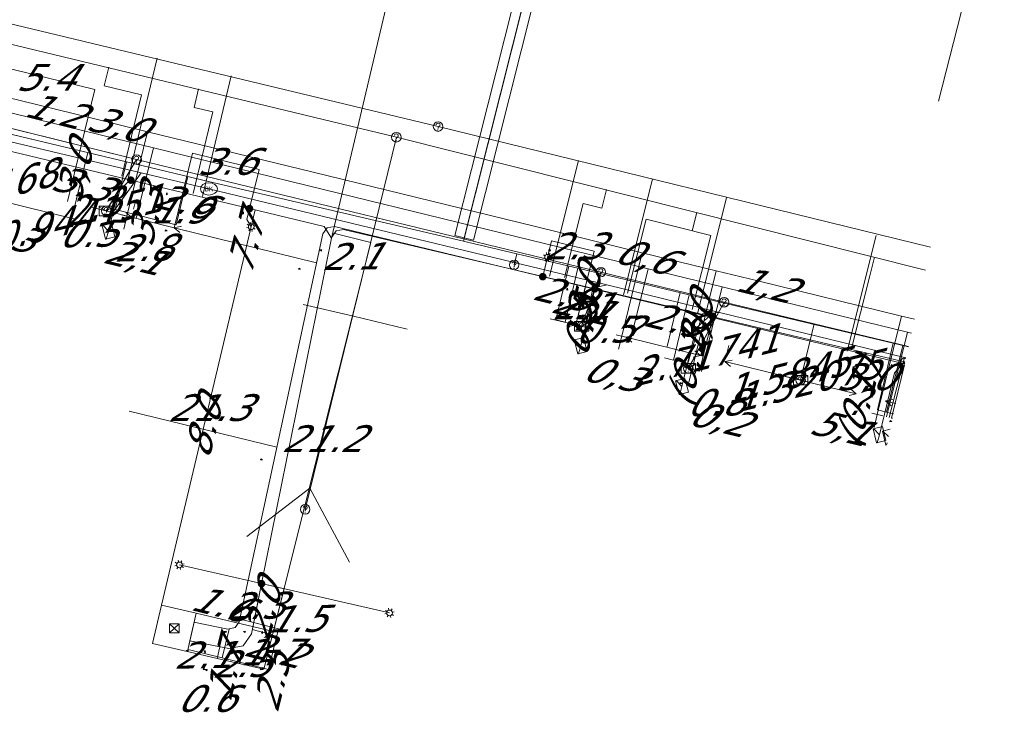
# Model space of a CAD drawing. Header units: metres. Extents: x 124576 to 133557, y 395865 to 402386.
# Tile 99 of 256: x 126301 to 126353, y 398573 to 398609. Entities that reach past the tile are written whole.
import ezdxf
from ezdxf.enums import TextEntityAlignment as Align

# ---------------------------------------------------------------- set-up
doc = ezdxf.new("R2010")
doc.units = ezdxf.units.M
doc.header["$MEASUREMENT"] = 0
for name, color, linetype, lineweight, true_color in [('LG_Datatransport', 3, 'Continuous', 13, 0x00ff00), ('LG_Datatransport_KPN_BV', 3, 'Continuous', 13, 0x00ff00), ('LG_Datatransport_Reggefiber_Operator_BV', 3, 'Continuous', 13, 0x00ff00), ('LG_Datatransport_Ziggo_BV', 3, 'Continuous', 13, 0x00ff00), ('LG_Laag_Spanning', 7, 'Continuous', 13, 0x960000), ('LG_Laag_Spanning_Enexis_Netbeheer_BV', 7, 'Continuous', 13, 0x960000), ('LG_Midden_Spanning', 7, 'Continuous', 13, 0xd20000), ('LG_Midden_Spanning_Enexis_Netbeheer_BV', 7, 'Continuous', 13, 0xd20000), ('LG_Riool_Vrij_Verval_Gemeente_Tilburg_Ruimtelijke_Uitvoering', 7, 'Continuous', 13, 0xca00a0), ('LG_unet-4_Brabant_Water', 5, 'Continuous', 13, 0x0000ff), ('LG_warmte_Ennatuurlijk_BV', 7, 'Continuous', 13, 0x008080), ('MV_Datatransport_lijn', 3, 'Continuous', 0, 0x00ff00), ('MV_warmte_lijn', 7, 'Continuous', 0, 0x008080)]:
    doc.layers.add(name, color=color, linetype=linetype, lineweight=lineweight, true_color=true_color)
for name, color, linetype, lineweight in [('LG_Datatransport_P_KPN_BV', 7, 'Continuous', 0), ('LG_Datatransport_P_Ziggo_BV', 7, 'Continuous', 0), ('LG_Laag_Spanning_P_Enexis_Netbeheer_BV', 7, 'Continuous', 0), ('LG_Midden_Spanning_P_Enexis_Netbeheer_BV', 7, 'Continuous', 0), ('LG_Riool_Vrij_Verval_P_Gemeente_Tilburg_Ruimtelijke_Uitvoering', 7, 'Continuous', 0), ('LG_unet-4_P_Brabant_Water', 7, 'Continuous', 0), ('MV_Datatransport', 7, 'Continuous', 0), ('MV_Laag_Spanning', 7, 'Continuous', 0), ('MV_Laag_Spanning_lijn', 7, 'Continuous', 0), ('MV_Laag_Spanning_pijl', 7, 'Continuous', 0), ('MV_Midden_Spanning', 7, 'Continuous', 0), ('MV_Midden_Spanning_lijn', 7, 'Continuous', 0), ('MV_Midden_Spanning_pijl', 7, 'Continuous', 0), ('MV_warmte', 7, 'Continuous', 0)]:
    doc.layers.add(name, color=color, linetype=linetype, lineweight=lineweight)
doc.styles.add('Klic_Annotatie', font='verdanai.ttf', dxfattribs={"oblique": 20, "height": 1.4})
doc.styles.add('Style-Arial', font='arial.ttf')

# ---------------------------------------------------------------- blocks, each defined once
blk = doc.blocks.new('Onbekend_5')
at = {"layer": 'LG_Datatransport_P_Ziggo_BV'}
blk.add_hatch(color=256, dxfattribs=at).paths.add_polyline_path([(-0.25, -1.07, -0.262633), (0.23, 0.15), (0.59, 0.47, 0.379827), (0.7, 1.26), (0.69, 1.26, 0.228508), (-0.03, 1.53), (-0.03, 1.52, 0.459053), (-0.82, 0.79), (-1.29, 0.85, -0.414214), (-0.08, 2, -0.243799), (1.09, 1.52, -0.379827), (0.9, 0.11), (0.54, -0.2, 0.262633), (0.23, -1.08), (-0.17, -1.07)])
blk.add_circle((0, 0), 2.5, dxfattribs=at)
at = {"layer": 'LG_Datatransport_P_Ziggo_BV', "extrusion": (0, 0, -1)}
blk.add_solid([(0.34, -2.06), (-0.21, -2.06), (0.34, -1.51), (-0.21, -1.51)], dxfattribs=at)
blk = doc.blocks.new('Mof')
at = {"layer": 'LG_Laag_Spanning_P_Enexis_Netbeheer_BV'}
h = blk.add_hatch(color=256, dxfattribs=at)
edge = h.paths.add_edge_path()
edge.add_arc((0, 0), 2, 0, 360)
blk = doc.blocks.new('DeliveryPoint')
at = {"layer": 'LG_Laag_Spanning_P_Enexis_Netbeheer_BV', "flags": 128}
blk.add_lwpolyline([(-3.75, -2.5), (3.75, -2.5), (3.75, 2.5), (-3.75, 2.5), (-3.75, -2.5)], close=True, dxfattribs=at)
blk.add_lwpolyline([(-3.75, 2.5), (-3.75, 2.16), (0, 0), (3.75, 2.16)], dxfattribs=at)
blk = doc.blocks.new('Streetlight')
at = {"layer": 'LG_Laag_Spanning_P_Enexis_Netbeheer_BV'}
for p, q in [((-1.77, 1.77), (-1.06, 1.06)), ((0, 2.5), (0, 1.5)), ((1.77, 1.77), (1.06, 1.06)), ((-1.06, -1.06), (-1.77, -1.77)), ((0, -1.5), (0, -2.5)), ((1.06, -1.06), (1.77, -1.77))]:
    blk.add_line(p, q, dxfattribs=at)
at = {"layer": 'LG_Laag_Spanning_P_Enexis_Netbeheer_BV', "flags": 128}
for points in [[(-2.5, 0), (-1.5, 0)], [(1.5, 0), (2.5, 0)]]:
    blk.add_lwpolyline(points, dxfattribs=at)
at = {"layer": 'LG_Laag_Spanning_P_Enexis_Netbeheer_BV'}
blk.add_circle((0, 0), 1.5, dxfattribs=at)
blk = doc.blocks.new('m_pijl')
at = {"layer": 'MV_Laag_Spanning_pijl'}
blk.add_hatch(color=7, dxfattribs=at).paths.add_polyline_path([(-1, -0.33), (-1, 0), (-1, 0.33), (0, 0)])
at = {"layer": 'MV_Laag_Spanning_pijl', "flags": 128}
blk.add_lwpolyline([(-1, 0), (-1, 0.33), (0, 0), (-1, -0.33), (-1, 0)], close=True, dxfattribs=at)
blk = doc.blocks.new('m_pijl_1')
at = {"layer": 'MV_Midden_Spanning_pijl'}
blk.add_hatch(color=7, dxfattribs=at).paths.add_polyline_path([(-1, -0.33), (-1, 0), (-1, 0.33), (0, 0)])
at = {"layer": 'MV_Midden_Spanning_pijl', "flags": 128}
blk.add_lwpolyline([(-1, 0), (-1, 0.33), (0, 0), (-1, -0.33), (-1, 0)], close=True, dxfattribs=at)
blk = doc.blocks.new('Netstation')
at = {"layer": 'LG_Laag_Spanning_P_Enexis_Netbeheer_BV'}
for p, q in [((-2.5, 2.31), (2.5, -2.31)), ((2.5, 2.31), (-2.5, -2.31))]:
    blk.add_line(p, q, dxfattribs=at)
at = {"layer": 'LG_Laag_Spanning_P_Enexis_Netbeheer_BV', "flags": 128}
blk.add_lwpolyline([(-2.5, -2.31), (2.5, -2.31), (2.5, 2.31), (-2.5, 2.31), (-2.5, -2.31)], close=True, dxfattribs=at)
blk = doc.blocks.new('Netstation_1')
at = {"layer": 'LG_Midden_Spanning_P_Enexis_Netbeheer_BV'}
for p, q in [((-2.5, 2.31), (2.5, -2.31)), ((2.5, 2.31), (-2.5, -2.31))]:
    blk.add_line(p, q, dxfattribs=at)
at = {"layer": 'LG_Midden_Spanning_P_Enexis_Netbeheer_BV', "flags": 128}
blk.add_lwpolyline([(-2.5, -2.31), (2.5, -2.31), (2.5, 2.31), (-2.5, 2.31), (-2.5, -2.31)], close=True, dxfattribs=at)
blk = doc.blocks.new('FireHydrant')
at = {"layer": 'LG_unet-4_P_Brabant_Water'}
blk.add_ellipse((0, 0), major_axis=(4.45, 0), ratio=0.727642, dxfattribs=at)
at = {"layer": 'LG_unet-4_P_Brabant_Water', "style": 'Style-Arial'}
blk.add_text('BK', height=2.5, dxfattribs=at).set_placement((0, 0), align=Align.MIDDLE_CENTER)
blk = doc.blocks.new('Onbekend_2')
at = {"layer": 'LG_Riool_Vrij_Verval_P_Gemeente_Tilburg_Ruimtelijke_Uitvoering'}
blk.add_hatch(color=256, dxfattribs=at).paths.add_polyline_path([(-0.25, -1.07, -0.262633), (0.23, 0.15), (0.59, 0.47, 0.379827), (0.7, 1.26), (0.69, 1.26, 0.228508), (-0.03, 1.53), (-0.03, 1.52, 0.459053), (-0.82, 0.79), (-1.29, 0.85, -0.414214), (-0.08, 2, -0.243799), (1.09, 1.52, -0.379827), (0.9, 0.11), (0.54, -0.2, 0.262633), (0.23, -1.08), (-0.17, -1.07)])
blk.add_circle((0, 0), 2.5, dxfattribs=at)
at = {"layer": 'LG_Riool_Vrij_Verval_P_Gemeente_Tilburg_Ruimtelijke_Uitvoering', "extrusion": (0, 0, -1)}
blk.add_solid([(0.34, -2.06), (-0.21, -2.06), (0.34, -1.51), (-0.21, -1.51)], dxfattribs=at)
blk = doc.blocks.new('Onbekend_3')
at = {"layer": 'LG_Datatransport_P_KPN_BV'}
blk.add_hatch(color=256, dxfattribs=at).paths.add_polyline_path([(-0.25, -1.07, -0.262633), (0.23, 0.15), (0.59, 0.47, 0.379827), (0.7, 1.26), (0.69, 1.26, 0.228508), (-0.03, 1.53), (-0.03, 1.52, 0.459053), (-0.82, 0.79), (-1.29, 0.85, -0.414214), (-0.08, 2, -0.243799), (1.09, 1.52, -0.379827), (0.9, 0.11), (0.54, -0.2, 0.262633), (0.23, -1.08), (-0.17, -1.07)])
blk.add_circle((0, 0), 2.5, dxfattribs=at)
at = {"layer": 'LG_Datatransport_P_KPN_BV', "extrusion": (0, 0, -1)}
blk.add_solid([(0.34, -2.06), (-0.21, -2.06), (0.34, -1.51), (-0.21, -1.51)], dxfattribs=at)
blk = doc.blocks.new('PuntVanLevering_1')
at = {"layer": 'LG_Datatransport_P_KPN_BV', "flags": 128}
blk.add_lwpolyline([(-3.75, -2.5), (3.75, -2.5), (3.75, 2.5), (-3.75, 2.5), (-3.75, -2.5)], close=True, dxfattribs=at)
blk.add_lwpolyline([(-3.75, 2.5), (-3.75, 2.16), (0, 0), (3.75, 2.16)], dxfattribs=at)

msp = doc.modelspace()

# ---------------------------------------------------------------- linework, layer by layer
at = {"layer": 'LG_Datatransport', "flags": 128}
msp.add_lwpolyline([(126329.708, 398620.056), (126324.094, 398597.751), (126325.064, 398597.507), (126330.678, 398619.812), (126329.708, 398620.056)], dxfattribs=at)
at = {"layer": 'LG_Datatransport_KPN_BV'}
for p, q in [((126307.4, 398601.74), (126300.64, 398603.42)), ((126307.4, 398601.74), (126305.81, 398599.04)), ((126331.74, 398595.84), (126307.4, 398601.74)), ((126331.74, 398595.84), (126330.73, 398593)), ((126338.21, 398594.26), (126331.74, 398595.84)), ((126338.21, 398594.26), (126336.33, 398590.79)), ((126338.21, 398594.26), (126342.94, 398593.12)), ((126342.94, 398593.12), (126342.22, 398590.17)), ((126342.94, 398593.12), (126347.873, 398591.933))]:
    msp.add_line(p, q, dxfattribs=at)
at = {"layer": 'LG_Datatransport_Reggefiber_Operator_BV'}
for p, q in [((126300.635, 398603.419), (126307.4, 398601.74)), ((126305.807, 398599.045), (126307.4, 398601.74)), ((126307.4, 398601.74), (126331.743, 398595.836)), ((126330.732, 398592.996), (126331.743, 398595.836)), ((126331.743, 398595.836), (126338.209, 398594.256)), ((126336.334, 398590.792), (126338.209, 398594.256)), ((126338.209, 398594.256), (126342.935, 398593.121)), ((126342.216, 398590.175), (126342.935, 398593.121)), ((126342.935, 398593.121), (126347.872, 398591.931))]:
    msp.add_line(p, q, dxfattribs=at)
at = {"layer": 'LG_Datatransport_Ziggo_BV'}
for p, q in [((126330.256, 398620.183), (126324.535, 398597.455)), ((126324.579, 398597.629), (126330.193, 398619.934)), ((126300.057, 398603.244), (126306.87, 398601.62)), ((126306.273, 398599.116), (126306.87, 398601.62)), ((126306.87, 398601.62), (126311.172, 398600.594)), ((126311.172, 398600.594), (126324.535, 398597.455)), ((126324.535, 398597.455), (126324.749, 398597.412)), ((126324.749, 398597.412), (126327.34, 398596.797)), ((126327.34, 398596.797), (126327.198, 398596.216)), ((126327.34, 398596.797), (126330.541, 398596.038)), ((126329.872, 398593.216), (126330.541, 398596.038)), ((126330.541, 398596.038), (126336.375, 398594.654)), ((126335.563, 398591.23), (126336.375, 398594.654)), ((126336.375, 398594.654), (126347.077, 398592.115)), ((126346.247, 398588.615), (126347.077, 398592.115)), ((126347.077, 398592.115), (126347.872, 398591.927))]:
    msp.add_line(p, q, dxfattribs=at)
at = {"layer": 'LG_Datatransport_Ziggo_BV', "flags": 128}
for points in [[(126327.198, 398596.216), (126327.34, 398596.797), (126324.749, 398597.412), (126324.535, 398597.455), (126330.256, 398620.183), (126328.192, 398620.678), (126321.804, 398622.21), (126314.639, 398623.943), (126308.053, 398625.549), (126302.135, 398626.993), (126296.394, 398628.393), (126290.469, 398629.838), (126282.698, 398631.733), (126283.249, 398633.965)], [(126327.198, 398596.216), (126327.34, 398596.797), (126324.749, 398597.412), (126324.535, 398597.455), (126330.256, 398620.183), (126328.192, 398620.678), (126321.804, 398622.21), (126314.639, 398623.943), (126308.053, 398625.549), (126302.135, 398626.993), (126296.394, 398628.393), (126290.469, 398629.838), (126291.258, 398633.035)], [(126327.198, 398596.216), (126327.34, 398596.797), (126324.749, 398597.412), (126324.535, 398597.455), (126330.256, 398620.183), (126328.192, 398620.678), (126321.804, 398622.21), (126314.639, 398623.943), (126308.053, 398625.549), (126302.135, 398626.993), (126296.394, 398628.393), (126297.183, 398631.586)], [(126327.198, 398596.216), (126327.34, 398596.797), (126324.749, 398597.412), (126324.535, 398597.455), (126330.256, 398620.183), (126328.192, 398620.678), (126321.804, 398622.21), (126314.639, 398623.943), (126308.053, 398625.549), (126302.135, 398626.993), (126302.914, 398630.184)], [(126327.198, 398596.216), (126327.34, 398596.797), (126324.749, 398597.412), (126324.535, 398597.455), (126330.256, 398620.183), (126328.192, 398620.678), (126321.804, 398622.21), (126314.639, 398623.943), (126308.053, 398625.549), (126308.841, 398628.742)], [(126315.273, 398627.178), (126314.531, 398624.175), (126314.639, 398623.943), (126321.804, 398622.21), (126328.192, 398620.678), (126330.256, 398620.183), (126324.535, 398597.455), (126324.749, 398597.412), (126327.34, 398596.797), (126327.198, 398596.216)], [(126315.96, 398625.985), (126315.465, 398623.947), (126314.639, 398623.943), (126321.804, 398622.21), (126328.192, 398620.678), (126330.256, 398620.183), (126324.535, 398597.455), (126324.749, 398597.412), (126327.34, 398596.797), (126327.198, 398596.216)], [(126327.198, 398596.216), (126327.34, 398596.797), (126324.749, 398597.412), (126324.535, 398597.455), (126330.256, 398620.183), (126328.192, 398620.678), (126321.804, 398622.21), (126322.581, 398625.406)], [(126327.198, 398596.216), (126327.34, 398596.797), (126324.749, 398597.412), (126324.535, 398597.455), (126330.256, 398620.183), (126328.192, 398620.678), (126328.964, 398623.856)], [(126327.198, 398596.216), (126327.34, 398596.797), (126324.749, 398597.412), (126324.535, 398597.455), (126330.256, 398620.183), (126334.573, 398619.117), (126335.347, 398622.304)], [(126327.198, 398596.216), (126327.34, 398596.797), (126324.749, 398597.412), (126324.535, 398597.455), (126330.256, 398620.183), (126334.573, 398619.117), (126340.921, 398617.549), (126341.717, 398620.754)], [(126327.198, 398596.216), (126327.34, 398596.797), (126324.749, 398597.412), (126324.535, 398597.455), (126330.256, 398620.183), (126334.573, 398619.117), (126340.921, 398617.549), (126350.182, 398615.261), (126350.975, 398618.461)], [(126327.198, 398596.216), (126327.34, 398596.797), (126324.749, 398597.412), (126324.535, 398597.455), (126330.256, 398620.183), (126334.573, 398619.117), (126340.921, 398617.549), (126350.182, 398615.261), (126352.903, 398614.589)], [(126352.903, 398614.589), (126350.182, 398615.261), (126340.921, 398617.549), (126334.573, 398619.117), (126330.256, 398620.183), (126324.535, 398597.455), (126324.749, 398597.412), (126327.34, 398596.797), (126327.198, 398596.216)], [(126352.903, 398614.589), (126350.182, 398615.261), (126340.921, 398617.549), (126334.573, 398619.117), (126330.256, 398620.183), (126324.535, 398597.455), (126324.749, 398597.412), (126327.34, 398596.797), (126327.198, 398596.216)], [(126352.903, 398614.589), (126350.182, 398615.261), (126340.921, 398617.549), (126334.573, 398619.117), (126330.256, 398620.183), (126324.535, 398597.455), (126324.749, 398597.412), (126327.34, 398596.797), (126327.198, 398596.216)], [(126352.903, 398614.589), (126350.182, 398615.261), (126340.921, 398617.549), (126334.573, 398619.117), (126330.256, 398620.183), (126324.535, 398597.455), (126324.749, 398597.412), (126327.34, 398596.797), (126327.198, 398596.216)], [(126347.872, 398591.927), (126347.077, 398592.115), (126336.375, 398594.654), (126330.541, 398596.038), (126327.34, 398596.797), (126324.749, 398597.412), (126324.535, 398597.455), (126311.172, 398600.594), (126306.87, 398601.62), (126300.057, 398603.244), (126294.804, 398604.496), (126289.551, 398605.748), (126284.299, 398607), (126279.046, 398608.252), (126276.327, 398608.9), (126247.857, 398615.687), (126246.326, 398616.051), (126245.718, 398613.562), (126245.528, 398612.784), (126245.722, 398612.737)], [(126275.788, 398606.64), (126276.327, 398608.9), (126279.046, 398608.252), (126284.299, 398607), (126289.551, 398605.748), (126294.804, 398604.496), (126300.057, 398603.244), (126306.87, 398601.62), (126311.172, 398600.594), (126324.535, 398597.455), (126324.749, 398597.412), (126327.34, 398596.797), (126327.198, 398596.216)], [(126278.309, 398605.161), (126279.046, 398608.252), (126284.299, 398607), (126289.551, 398605.748), (126294.804, 398604.496), (126300.057, 398603.244), (126306.87, 398601.62), (126311.172, 398600.594), (126324.535, 398597.455), (126324.749, 398597.412), (126327.34, 398596.797), (126327.198, 398596.216)], [(126283.556, 398603.884), (126284.299, 398607), (126289.551, 398605.748), (126294.804, 398604.496), (126300.057, 398603.244), (126306.87, 398601.62), (126311.172, 398600.594), (126324.535, 398597.455), (126324.749, 398597.412), (126327.34, 398596.797), (126327.198, 398596.216)], [(126288.803, 398602.608), (126289.551, 398605.748), (126294.804, 398604.496), (126300.057, 398603.244), (126306.87, 398601.62), (126311.172, 398600.594), (126324.535, 398597.455), (126324.749, 398597.412), (126327.34, 398596.797), (126327.198, 398596.216)], [(126294.05, 398601.332), (126294.804, 398604.496), (126300.057, 398603.244), (126306.87, 398601.62), (126311.172, 398600.594), (126324.535, 398597.455), (126324.749, 398597.412), (126327.34, 398596.797), (126327.198, 398596.216)], [(126299.297, 398600.055), (126300.057, 398603.244), (126306.87, 398601.62), (126311.172, 398600.594), (126324.535, 398597.455), (126324.749, 398597.412), (126327.34, 398596.797), (126327.198, 398596.216)], [(126306.273, 398599.116), (126306.87, 398601.62), (126311.172, 398600.594), (126324.535, 398597.455), (126324.749, 398597.412), (126327.34, 398596.797), (126327.198, 398596.216)], [(126327.198, 398596.216), (126327.34, 398596.797), (126330.541, 398596.038), (126336.375, 398594.654), (126347.077, 398592.115), (126347.872, 398591.927)], [(126335.563, 398591.23), (126336.375, 398594.654), (126330.541, 398596.038), (126327.34, 398596.797), (126327.198, 398596.216)], [(126347.872, 398591.927), (126347.077, 398592.115), (126336.375, 398594.654), (126330.541, 398596.038), (126327.34, 398596.797), (126327.198, 398596.216)], [(126347.872, 398591.927), (126347.077, 398592.115), (126336.375, 398594.654), (126330.541, 398596.038), (126327.34, 398596.797), (126327.198, 398596.216)], [(126346.247, 398588.615), (126347.077, 398592.115), (126336.375, 398594.654), (126330.541, 398596.038), (126327.34, 398596.797), (126327.198, 398596.216)], [(126329.872, 398593.216), (126330.541, 398596.038), (126327.34, 398596.797), (126327.198, 398596.216)], [(126347.872, 398591.927), (126347.077, 398592.115), (126336.375, 398594.654), (126330.541, 398596.038), (126327.34, 398596.797), (126327.198, 398596.216)], [(126347.872, 398591.927), (126347.077, 398592.115), (126336.375, 398594.654), (126330.541, 398596.038), (126327.34, 398596.797), (126327.198, 398596.216)]]:
    msp.add_lwpolyline(points, dxfattribs=at)
at = {"layer": 'LG_Laag_Spanning', "flags": 128}
msp.add_lwpolyline([(126310.059, 398575.94), (126310.06, 398575.94), (126310.061, 398575.941), (126310.062, 398575.941), (126310.063, 398575.942), (126310.064, 398575.943), (126310.065, 398575.944), (126310.066, 398575.945), (126310.066, 398575.946), (126310.067, 398575.948), (126310.196, 398576.511), (126310.526, 398577.953), (126310.526, 398577.954), (126310.526, 398577.955), (126310.526, 398577.957), (126310.526, 398577.958), (126310.525, 398577.959), (126310.525, 398577.96), (126310.524, 398577.961), (126310.523, 398577.962), (126310.522, 398577.963), (126310.521, 398577.964), (126310.52, 398577.964), (126310.518, 398577.965), (126308.712, 398578.379), (126308.711, 398578.379), (126308.71, 398578.379), (126308.708, 398578.379), (126308.707, 398578.379), (126308.706, 398578.378), (126308.705, 398578.378), (126308.704, 398578.377), (126308.703, 398578.376), (126308.702, 398578.375), (126308.701, 398578.374), (126308.701, 398578.373), (126308.7, 398578.371), (126308.227, 398576.373), (126308.227, 398576.372), (126308.227, 398576.371), (126308.227, 398576.37), (126308.227, 398576.368), (126308.228, 398576.367), (126308.228, 398576.366), (126308.229, 398576.365), (126308.23, 398576.364), (126308.231, 398576.363), (126308.232, 398576.362), (126308.233, 398576.362), (126308.235, 398576.361), (126310.055, 398575.94), (126310.056, 398575.94), (126310.057, 398575.94), (126310.059, 398575.94)], dxfattribs=at)
at = {"layer": 'LG_Laag_Spanning_Enexis_Netbeheer_BV'}
for p, q in [((126328.698, 398595.602), (126328.95, 398596.621)), ((126331.423, 398594.959), (126330.687, 398591.977)), ((126313.951, 398579.505), (126309.642, 398580.49)), ((126313.951, 398579.505), (126320.667, 398577.97))]:
    msp.add_line(p, q, dxfattribs=at)
at = {"layer": 'LG_Laag_Spanning_Enexis_Netbeheer_BV', "flags": 128}
for points in [[(126321.69, 398623.05), (126323.106, 398620.871), (126317.624, 398597.615), (126313.951, 398579.505), (126313.697, 398578.254), (126313.418, 398576.878), (126312.99, 398576.243), (126312.239, 398576.097), (126310.186, 398576.513)], [(126321.69, 398623.05), (126323.106, 398620.871), (126317.624, 398597.615), (126313.951, 398579.505), (126313.697, 398578.254), (126313.418, 398576.878), (126312.99, 398576.243), (126312.239, 398576.097), (126310.186, 398576.513)], [(126317.624, 398597.615), (126323.106, 398620.871), (126321.69, 398623.05)], [(126273.555, 398609.018), (126274.236, 398608.728), (126274.307, 398608.694), (126275.41, 398608.306), (126275.525, 398608.278), (126277.875, 398607.708), (126278.732, 398607.5), (126283.844, 398606.261), (126288.858, 398605.045), (126292.364, 398604.195), (126294.069, 398603.784), (126295.281, 398603.493), (126298.979, 398602.607), (126299.573, 398602.465), (126307.096, 398600.663), (126313.32, 398599.172), (126317.229, 398598.236), (126317.624, 398597.615)], [(126299.573, 398602.465), (126307.096, 398600.663), (126313.32, 398599.172), (126317.229, 398598.236), (126317.624, 398597.615), (126313.951, 398579.505), (126313.697, 398578.254), (126313.418, 398576.878), (126313.951, 398579.505), (126313.697, 398578.254), (126313.418, 398576.878), (126312.99, 398576.243), (126312.239, 398576.097), (126310.186, 398576.513)], [(126299.573, 398602.465), (126307.096, 398600.663), (126313.32, 398599.172), (126317.229, 398598.236), (126317.624, 398597.615), (126313.951, 398579.505), (126313.697, 398578.254), (126313.418, 398576.878), (126313.951, 398579.505), (126313.697, 398578.254), (126313.418, 398576.878), (126312.99, 398576.243), (126312.239, 398576.097), (126310.186, 398576.513)], [(126299.573, 398602.465), (126307.096, 398600.663), (126313.32, 398599.172), (126317.229, 398598.236), (126317.624, 398597.615), (126313.951, 398579.505), (126313.697, 398578.254), (126313.418, 398576.878), (126313.951, 398579.505), (126313.697, 398578.254), (126313.418, 398576.878), (126312.99, 398576.243), (126312.239, 398576.097), (126310.186, 398576.513)], [(126299.573, 398602.465), (126307.096, 398600.663), (126313.32, 398599.172), (126317.229, 398598.236), (126317.624, 398597.615), (126313.951, 398579.505), (126313.697, 398578.254), (126313.418, 398576.878), (126313.951, 398579.505), (126313.697, 398578.254), (126313.418, 398576.878), (126312.99, 398576.243), (126312.239, 398576.097), (126310.186, 398576.513)], [(126307.096, 398600.663), (126307.018, 398600.639), (126306.42, 398600.009), (126305.923, 398597.986)], [(126313.32, 398599.172), (126313.178, 398598.596), (126313.409, 398598.22)], [(126347.693, 398591.123), (126347.673, 398591.128), (126343.689, 398592.067), (126337.612, 398593.5), (126331.423, 398594.959), (126328.698, 398595.602), (126318.242, 398598.067), (126317.858, 398598.001), (126317.637, 398597.679), (126317.624, 398597.615), (126313.951, 398579.505), (126313.697, 398578.254), (126313.418, 398576.878), (126312.99, 398576.243), (126312.239, 398576.097), (126310.186, 398576.513)], [(126347.693, 398591.123), (126347.673, 398591.128), (126343.689, 398592.067), (126337.612, 398593.5), (126331.423, 398594.959), (126328.698, 398595.602), (126318.242, 398598.067), (126317.858, 398598.001), (126317.637, 398597.679), (126317.624, 398597.615), (126313.951, 398579.505), (126313.697, 398578.254), (126313.418, 398576.878), (126312.99, 398576.243), (126312.239, 398576.097), (126310.186, 398576.513)], [(126347.693, 398591.123), (126347.673, 398591.128), (126343.689, 398592.067), (126337.612, 398593.5), (126331.423, 398594.959), (126328.698, 398595.602), (126318.242, 398598.067), (126317.858, 398598.001), (126317.637, 398597.679), (126317.624, 398597.615), (126313.951, 398579.505), (126313.697, 398578.254), (126313.418, 398576.878), (126312.99, 398576.243), (126312.239, 398576.097), (126310.186, 398576.513)], [(126347.693, 398591.123), (126347.673, 398591.128), (126343.689, 398592.067), (126337.612, 398593.5), (126331.423, 398594.959), (126328.698, 398595.602), (126318.242, 398598.067), (126317.858, 398598.001), (126317.637, 398597.679), (126317.624, 398597.615)], [(126317.624, 398597.615), (126313.951, 398579.505), (126313.697, 398578.254), (126313.418, 398576.878), (126312.99, 398576.243), (126312.239, 398576.097), (126310.186, 398576.513)], [(126337.612, 398593.5), (126337.361, 398593.464), (126336.748, 398592.906), (126336, 398589.844)], [(126347.673, 398591.128), (126347.147, 398590.557), (126346.356, 398587.313)], [(126347.673, 398591.128), (126347.67, 398591.019)]]:
    msp.add_lwpolyline(points, dxfattribs=at)
at = {"layer": 'LG_Laag_Spanning_P_Enexis_Netbeheer_BV', "flags": 128}
for points in [[(126346.911, 398587.599), (126346.508, 398587.498), (126346.689, 398586.771), (126346.729, 398586.781)], [(126346.825, 398587.212), (126346.541, 398587.507)], [(126346.689, 398586.771), (126346.722, 398586.779), (126346.751, 398586.881)]]:
    msp.add_lwpolyline(points, dxfattribs=at)
at = {"layer": 'LG_Laag_Spanning_P_Enexis_Netbeheer_BV'}
msp.add_arc((126347.673, 398591.128), 0.2, 71.5238, 263.4422, dxfattribs=at)
at = {"layer": 'LG_Midden_Spanning', "flags": 128}
msp.add_lwpolyline([(126310.059, 398575.94), (126310.06, 398575.94), (126310.061, 398575.941), (126310.062, 398575.941), (126310.063, 398575.942), (126310.064, 398575.943), (126310.065, 398575.944), (126310.066, 398575.945), (126310.066, 398575.946), (126310.067, 398575.948), (126310.418, 398577.482), (126310.526, 398577.953), (126310.526, 398577.954), (126310.526, 398577.955), (126310.526, 398577.957), (126310.526, 398577.958), (126310.525, 398577.959), (126310.525, 398577.96), (126310.524, 398577.961), (126310.523, 398577.962), (126310.522, 398577.963), (126310.521, 398577.964), (126310.52, 398577.964), (126310.518, 398577.965), (126308.712, 398578.379), (126308.711, 398578.379), (126308.71, 398578.379), (126308.708, 398578.379), (126308.707, 398578.379), (126308.706, 398578.378), (126308.705, 398578.378), (126308.704, 398578.377), (126308.703, 398578.376), (126308.702, 398578.375), (126308.701, 398578.374), (126308.701, 398578.373), (126308.7, 398578.371), (126308.227, 398576.373), (126308.227, 398576.372), (126308.227, 398576.371), (126308.227, 398576.37), (126308.227, 398576.368), (126308.228, 398576.367), (126308.228, 398576.366), (126308.229, 398576.365), (126308.23, 398576.364), (126308.231, 398576.363), (126308.232, 398576.362), (126308.233, 398576.362), (126308.235, 398576.361), (126310.055, 398575.94), (126310.056, 398575.94), (126310.057, 398575.94), (126310.059, 398575.94)], dxfattribs=at)
at = {"layer": 'LG_Midden_Spanning_Enexis_Netbeheer_BV', "flags": 128}
msp.add_lwpolyline([(126310.408, 398577.484), (126312.192, 398577.126), (126312.564, 398577.198), (126312.779, 398577.511), (126314.714, 398586.484), (126317.163, 398597.844), (126317.386, 398598.162), (126317.769, 398598.224), (126347.674, 398591.037)], dxfattribs=at)
msp.add_lwpolyline([(126310.408, 398577.484), (126312.192, 398577.126), (126312.564, 398577.198), (126312.779, 398577.511), (126314.714, 398586.484), (126317.163, 398597.844), (126317.386, 398598.162), (126317.769, 398598.224), (126347.674, 398591.037)], dxfattribs=at)
msp.add_lwpolyline([(126310.408, 398577.484), (126312.192, 398577.126), (126312.564, 398577.198), (126312.779, 398577.511), (126314.714, 398586.484), (126317.163, 398597.844), (126317.386, 398598.162), (126317.769, 398598.224), (126347.674, 398591.037)], dxfattribs=at)
at = {"layer": 'LG_Riool_Vrij_Verval_Gemeente_Tilburg_Ruimtelijke_Uitvoering'}
for p, q in [((126281.46, 398613.51), (126323.21, 398603.47)), ((126280.39, 398612.7), (126321.02, 398602.91)), ((126350.851, 398610.319), (126349.457, 398604.806)), ((126308.475, 398607.063), (126306.961, 398600.742)), ((126305.937, 398606.581), (126305.703, 398605.609)), ((126312.365, 398606.131), (126310.851, 398599.81)), ((126307.648, 398605.141), (126305.703, 398605.609)), ((126310.652, 398605.445), (126310.418, 398604.473)), ((126307.648, 398605.141), (126306.617, 398600.863)), ((126311.39, 398604.239), (126310.359, 398599.961)), ((126311.39, 398604.239), (126310.418, 398604.473)), ((126323.21, 398603.47), (126349.03, 398597.144)), ((126316.24, 398583.4), (126321.02, 398602.91)), ((126321.02, 398602.91), (126348.764, 398595.947)), ((126330.57, 398601.684), (126329.047, 398595.622)), ((126334.45, 398600.709), (126332.926, 398594.647)), ((126332.034, 398600.166), (126331.789, 398599.196)), ((126338.329, 398599.734), (126336.805, 398593.672)), ((126330.819, 398599.441), (126329.84, 398595.563)), ((126331.789, 398599.196), (126330.819, 398599.441)), ((126334.116, 398598.609), (126333.137, 398594.731)), ((126337.509, 398597.752), (126334.116, 398598.609)), ((126336.784, 398598.967), (126336.54, 398597.997)), ((126337.509, 398597.752), (126336.53, 398593.874)), ((126346.185, 398597.76), (126344.661, 398591.698)), ((126346.093, 398596.617), (126345.848, 398595.647)), ((126345.848, 398595.647), (126344.869, 398591.769)), ((126318.706, 398593.556), (126316.137, 398594.142)), ((126318.706, 398593.556), (126321.581, 398592.852)), ((126313.184, 398581.984), (126316.491, 398584.51)), ((126318.564, 398580.638), (126316.49, 398584.508))]:
    msp.add_line(p, q, dxfattribs=at)
at = {"layer": 'LG_unet-4_Brabant_Water'}
for p, q in [((126307.63, 398601.05), (126306.15, 398598.96)), ((126347.66, 398591.36), (126346.87, 398588.22))]:
    msp.add_line(p, q, dxfattribs=at)
at = {"layer": 'LG_unet-4_Brabant_Water', "flags": 128}
for points in [[(126311.19, 398600.2), (126307.63, 398601.05), (126300.36, 398602.78), (126294.47, 398604.19), (126288.84, 398605.53), (126288.79, 398605.54), (126284.44, 398606.66), (126278.99, 398608.06), (126276.1, 398608.8)], [(126347.741, 398591.34), (126347.66, 398591.36), (126337.97, 398593.73), (126332.05, 398595.17), (126311.19, 398600.2)], [(126332.05, 398595.17), (126331.32, 398594.99), (126330.91, 398592.95)], [(126337.97, 398593.73), (126337.07, 398593.65), (126336.24, 398590.82)]]:
    msp.add_lwpolyline(points, dxfattribs=at)
at = {"layer": 'LG_warmte_Ennatuurlijk_BV'}
for p, q in [((126307.978, 398603.203), (126306.89, 398598.778)), ((126308.285, 398602.357), (126307.376, 398598.658)), ((126306.599, 398598.85), (126307.181, 398598.706)), ((126306.722, 398598.098), (126306.89, 398598.778)), ((126333.912, 398596.859), (126332.838, 398592.481)), ((126334.219, 398596.013), (126333.323, 398592.362)), ((126337.798, 398595.908), (126336.53, 398590.744)), ((126338.105, 398595.062), (126337.016, 398590.625)), ((126347.511, 398593.532), (126346.244, 398588.37)), ((126332.546, 398592.553), (126333.129, 398592.409)), ((126332.67, 398591.801), (126332.838, 398592.481)), ((126347.818, 398592.686), (126346.73, 398588.251)), ((126336.239, 398590.816), (126336.822, 398590.672)), ((126336.363, 398590.064), (126336.53, 398590.744)), ((126345.953, 398588.442), (126346.536, 398588.298)), ((126346.077, 398587.69), (126346.244, 398588.37))]:
    msp.add_line(p, q, dxfattribs=at)
at = {"layer": 'LG_warmte_Ennatuurlijk_BV', "flags": 128}
for points in [[(126348.191, 398593.365), (126347.511, 398593.532), (126339.97, 398595.377), (126337.798, 398595.908), (126333.912, 398596.859), (126328.314, 398598.228), (126316.657, 398601.08), (126307.978, 398603.203), (126305.001, 398603.931), (126300.499, 398605.033), (126295.351, 398606.292), (126293.345, 398606.783), (126289.62, 398607.694), (126281.689, 398609.635), (126279.615, 398610.142), (126275.729, 398611.092), (126270.032, 398612.486), (126258.376, 398615.338), (126249.453, 398617.521), (126248.148, 398617.84), (126247.662, 398617.959)], [(126348.029, 398592.634), (126347.818, 398592.686), (126340.52, 398594.471), (126338.105, 398595.062), (126334.219, 398596.013), (126328.864, 398597.323), (126317.208, 398600.174), (126308.285, 398602.357), (126305.551, 398603.026), (126300.806, 398604.187), (126294.686, 398605.683), (126289.927, 398606.848), (126282.239, 398608.729), (126279.922, 398609.296), (126276.036, 398610.246), (126270.582, 398611.58), (126258.926, 398614.432), (126248.79, 398616.911), (126247.242, 398617.29), (126246.756, 398617.409)]]:
    msp.add_lwpolyline(points, dxfattribs=at)
at = {"layer": 'MV_Datatransport_lijn'}
for p, q in [((126304.842, 398602.103), (126304.058, 398598.897)), ((126310.094, 398600.851), (126309.477, 398598.325)), ((126309.477, 398598.325), (126306.273, 398599.116)), ((126330.074, 398596.148), (126329.385, 398593.331)), ((126335.912, 398594.764), (126335.223, 398591.947)), ((126329.385, 398593.331), (126329.872, 398593.216)), ((126347.588, 398591.993), (126346.733, 398588.496)), ((126335.077, 398591.349), (126335.563, 398591.23)), ((126346.733, 398588.496), (126346.247, 398588.615)), ((126346.733, 398588.496), (126347.091, 398588.408))]:
    msp.add_line(p, q, dxfattribs=at)
at = {"layer": 'MV_Laag_Spanning_lijn'}
for p, q in [((126303.768, 398599.547), (126305.216, 398605.406)), ((126310.327, 398602.074), (126309.366, 398598.168)), ((126313.822, 398601.213), (126313.32, 398599.172)), ((126329.163, 398597.485), (126328.698, 398595.602)), ((126331.395, 398596.94), (126330.441, 398593.067)), ((126336.916, 398590.65), (126337.612, 398593.5)), ((126315.13, 398579.235), (126313.951, 398579.505)), ((126314.57, 398577.004), (126310.516, 398577.955))]:
    msp.add_line(p, q, dxfattribs=at)
at = {"layer": 'MV_Laag_Spanning_pijl'}
for p, q in [((126305.216, 398605.406), (126299.959, 398606.694)), ((126310.327, 398602.074), (126313.822, 398601.213)), ((126309.366, 398598.168), (126309.819, 398600.011)), ((126308.71, 398578.369), (126313.618, 398599.101)), ((126306.161, 398598.957), (126306.647, 398598.838)), ((126306.647, 398598.838), (126309.366, 398598.168)), ((126319.681, 398597.391), (126317.728, 398597.881)), ((126331.395, 398596.94), (126329.163, 398597.485)), ((126319.681, 398597.391), (126314.526, 398576.827)), ((126330.441, 398593.067), (126330.936, 398595.074)), ((126330.927, 398592.948), (126330.441, 398593.067)), ((126336.14, 398590.839), (126336.916, 398590.65)), ((126346.981, 398588.19), (126347.662, 398590.982)), ((126346.981, 398588.19), (126347.039, 398588.176)), ((126314.57, 398577.004), (126315.13, 398579.235)), ((126314.526, 398576.827), (126313.462, 398577.094)), ((126314.526, 398576.827), (126314.073, 398575.021)), ((126310.061, 398575.949), (126311.628, 398575.587)), ((126311.628, 398575.587), (126311.768, 398576.192)), ((126311.628, 398575.587), (126314.073, 398575.021))]:
    msp.add_line(p, q, dxfattribs=at)
at = {"layer": 'MV_Laag_Spanning_pijl', "flags": 128}
msp.add_lwpolyline([(126347, 398588), (126346.895, 398587.99), (126346.903, 398588.022), (126346.91, 398588.055), (126347, 398588)], dxfattribs=at)
at = {"layer": 'MV_Midden_Spanning_lijn'}
for p, q in [((126316.83, 398596.329), (126316.883, 398596.547)), ((126314.757, 398586.66), (126314.714, 398586.484))]:
    msp.add_line(p, q, dxfattribs=at)
at = {"layer": 'MV_Midden_Spanning_pijl'}
for p, q in [((126309.366, 398598.168), (126316.83, 398596.329)), ((126330.441, 398593.067), (126330.933, 398595.06)), ((126307.002, 398588.557), (126314.757, 398586.66)), ((126311.884, 398575.608), (126312.262, 398577.117)), ((126314.309, 398575.001), (126314.843, 398577.135)), ((126314.309, 398575.001), (126311.884, 398575.608))]:
    msp.add_line(p, q, dxfattribs=at)
at = {"layer": 'MV_Midden_Spanning_pijl', "flags": 128}
for points in [[(126314.843, 398577.135), (126312.903, 398577.621), (126312.807, 398577.642)], [(126311.884, 398575.608), (126310.235, 398576.021), (126310.081, 398576.056)]]:
    msp.add_lwpolyline(points, dxfattribs=at)
at = {"layer": 'MV_warmte_lijn'}
for p, q in [((126299.464, 398599.778), (126304.171, 398598.624)), ((126307.237, 398599.141), (126307.342, 398599.563)), ((126307.133, 398598.718), (126305.014, 398599.24)), ((126307.133, 398598.718), (126306.753, 398598.632)), ((126307.133, 398598.718), (126306.836, 398598.97)), ((126309.47, 398598.59), (126309.576, 398599.012)), ((126309.366, 398598.168), (126309.746, 398598.254)), ((126309.366, 398598.168), (126309.662, 398597.916)), ((126309.366, 398598.168), (126310.718, 398597.835)), ((126330.441, 398593.067), (126329.089, 398593.398)), ((126330.441, 398593.067), (126330.062, 398592.981)), ((126330.441, 398593.067), (126330.144, 398593.319)), ((126333.081, 398592.421), (126333.46, 398592.508)), ((126333.081, 398592.421), (126333.377, 398592.17)), ((126333.081, 398592.421), (126337.102, 398591.438)), ((126337.067, 398591.882), (126337.173, 398592.304)), ((126338.35, 398591.567), (126338.455, 398591.989)), ((126336.963, 398591.46), (126335.611, 398591.792)), ((126336.963, 398591.46), (126336.584, 398591.374)), ((126336.963, 398591.46), (126336.667, 398591.712)), ((126338.246, 398591.145), (126338.625, 398591.231)), ((126338.246, 398591.145), (126338.542, 398590.893)), ((126338.246, 398591.145), (126342.513, 398590.098)), ((126345.138, 398589.461), (126341.417, 398590.374)), ((126345.138, 398589.461), (126344.759, 398589.375)), ((126345.138, 398589.461), (126344.842, 398589.713)), ((126346.677, 398589.083), (126347.056, 398589.169)), ((126346.677, 398589.083), (126346.973, 398588.831)), ((126346.677, 398589.083), (126347.211, 398588.952)), ((126347.212, 398588.956), (126346.783, 398589.061))]:
    msp.add_line(p, q, dxfattribs=at)

# ---------------------------------------------------------------- block references
at = {"layer": 'LG_Datatransport_P_KPN_BV', "xscale": 0.1, "yscale": 0.1, "zscale": 0.1}
for name, p in [('Onbekend_3', (126307.4, 398601.74)), ('Onbekend_3', (126307.4, 398601.74)), ('PuntVanLevering_1', (126305.807, 398599.045)), ('Onbekend_3', (126305.81, 398599.05)), ('Onbekend_3', (126331.74, 398595.84)), ('Onbekend_3', (126331.743, 398595.836)), ('Onbekend_3', (126338.209, 398594.256)), ('Onbekend_3', (126338.21, 398594.26)), ('PuntVanLevering_1', (126330.732, 398592.996)), ('Onbekend_3', (126330.73, 398593)), ('PuntVanLevering_1', (126336.334, 398590.792)), ('Onbekend_3', (126336.33, 398590.79)), ('PuntVanLevering_1', (126342.216, 398590.175)), ('Onbekend_3', (126342.22, 398590.18))]:
    msp.add_blockref(name, p, dxfattribs=at)
at = {"layer": 'LG_Datatransport_P_Ziggo_BV', "xscale": 0.1, "yscale": 0.1, "zscale": 0.1}
msp.add_blockref('Onbekend_5', (126327.198, 398596.216), dxfattribs=at)
at = {"layer": 'LG_Laag_Spanning_P_Enexis_Netbeheer_BV', "xscale": 0.1, "yscale": 0.1, "zscale": 0.1}
for name, p in [('Mof', (126307.096, 398600.663)), ('Mof', (126313.32, 398599.172)), ('Mof', (126328.698, 398595.602)), ('Mof', (126331.423, 398594.959)), ('Mof', (126337.612, 398593.5)), ('Mof', (126313.951, 398579.505)), ('Netstation', (126309.376, 398577.16))]:
    msp.add_blockref(name, p, dxfattribs=at)
at = {"layer": 'LG_Laag_Spanning_P_Enexis_Netbeheer_BV'}
for name, p, xscale, yscale, zscale, rotation in [('Streetlight', (126313.409, 398598.22), 0.1, 0.1, 0.1, 13), ('DeliveryPoint', (126305.923, 398597.986), 0.1, 0.1, 0.1, 104), ('Streetlight', (126328.95, 398596.621), 0.1, 0.1, 0.1, 284), ('DeliveryPoint', (126330.687, 398591.977), 0.1, 0.1, 0.1, 104), ('DeliveryPoint', (126336, 398589.844), 0.1, 0.1, 0.1, 104), ('DeliveryPoint', (126346.356, 398587.313), 0.1, 0.1, 0.1, 104), ('Streetlight', (126309.642, 398580.49), 0.09999999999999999, 0.09999999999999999, 0.09999999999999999, 193), ('Streetlight', (126320.667, 398577.97), 0.1, 0.1, 0.1, 13)]:
    msp.add_blockref(name, p, dxfattribs=dict(at, xscale=xscale, yscale=yscale, zscale=zscale, rotation=rotation))
at = {"layer": 'LG_Midden_Spanning_P_Enexis_Netbeheer_BV', "xscale": 0.1, "yscale": 0.1, "zscale": 0.1}
msp.add_blockref('Netstation_1', (126309.376, 398577.16), dxfattribs=at)
at = {"layer": 'LG_Riool_Vrij_Verval_P_Gemeente_Tilburg_Ruimtelijke_Uitvoering', "xscale": 0.1, "yscale": 0.1, "zscale": 0.1}
for p in [(126323.21, 398603.47), (126321.02, 398602.91), (126316.24, 398583.4)]:
    msp.add_blockref('Onbekend_2', p, dxfattribs=at)
at = {"layer": 'LG_unet-4_P_Brabant_Water', "xscale": 0.1, "yscale": 0.1, "zscale": 0.1}
msp.add_blockref('FireHydrant', (126311.19, 398600.2), dxfattribs=at)
at = {"layer": 'MV_Laag_Spanning_pijl', "xscale": 0.1, "yscale": 0.1, "zscale": 0.1}
for p, rotation in [((126313, 398601), 347), ((126309, 398600), 76), ((126313, 398599), 76), ((126306, 398598), 347), ((126309, 398598), 347), ((126317, 398597), 165), ((126329, 398597), 166), ((126330, 398595), 76), ((126330, 398593), 166), ((126347, 398591), 76), ((126336, 398590), 347), ((126315, 398579), 75.00000000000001), ((126313, 398577), 165), ((126311, 398576), 76), ((126314, 398576), 256), ((126311, 398575), 347), ((126314, 398575), 347), ((126314, 398575), 256)]:
    msp.add_blockref('m_pijl', p, dxfattribs=dict(at, rotation=rotation))
at = {"layer": 'MV_Midden_Spanning_pijl'}
for p, xscale, yscale, zscale, rotation in [((126316, 398596), 0.1, 0.1, 0.1, 347), ((126330, 398595), 0.1, 0.1, 0.1, 76), ((126314, 398586), 0.1, 0.1, 0.1, 347), ((126312, 398577), 0.1, 0.1, 0.1, 75.00000000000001), ((126312, 398577), 0.09999999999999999, 0.09999999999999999, 0.09999999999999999, 167), ((126314, 398577), 0.1, 0.1, 0.1, 75.00000000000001), ((126310, 398576), 0.09999999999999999, 0.09999999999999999, 0.09999999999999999, 167), ((126311, 398575), 0.1, 0.1, 0.1, 165)]:
    msp.add_blockref('m_pijl_1', p, dxfattribs=dict(at, xscale=xscale, yscale=yscale, zscale=zscale, rotation=rotation))

# ---------------------------------------------------------------- texts
at = {"layer": 'MV_Datatransport', "style": 'Klic_Annotatie', "oblique": 20}
for s, rotation, p in [('1,2', 346, (126303.027, 398604.341)), ('3,0', 346.1, (126306.323, 398603.633)), ('3,0', 76.1, (126304.128, 398601.003)), ('3.3', 346, (126304.45, 398600.5)), ('2.6', 346, (126309.786, 398599.588)), ('3.3', 76, (126307.875, 398598.721)), ('0,3', 346.2, (126300.491, 398597.826)), ('2,1', 346.2, (126307.192, 398596.67)), ('0,6', 346.1, (126333.977, 398596.692)), ('1,2', 346.3, (126340.332, 398595.205)), ('2.9', 346, (126329.73, 398594.74)), ('3,0', 76.1, (126330.801, 398594.523)), ('3,0', 76.3, (126336.687, 398593.083)), ('0.5', 77, (126330.669, 398592.938)), ('2.9', 346, (126335.568, 398593.356)), ('(0.1)', 76, (126336.293, 398591.022)), ('0,3', 346.3, (126332.332, 398590.524)), ('(0.1)', 76, (126345.181, 398588.892)), ('0,2', 346.3, (126337.873, 398588.183)), ('5,1', 346.3, (126344.24, 398587.715))]:
    msp.add_text(s, height=1.4, rotation=rotation, dxfattribs=at).set_placement(p, align=Align.MIDDLE_CENTER)
at = {"layer": 'MV_Laag_Spanning', "style": 'Klic_Annotatie', "oblique": 20}
for s, p in [('5.4', (126302.588, 398606.05)), ('3.6', (126312.075, 398601.644)), ('1.9', (126309.593, 398599.09)), ('2.3', (126330.279, 398597.213)), ('2.1', (126330.689, 398594.071)), ('3.0', (126345.583, 398590.354)), ('21.3', (126311.164, 398588.735)), ('21.2', (126317.104, 398587.109)), ('1.7', (126314.3, 398575.924)), ('0.6', (126310.987, 398573.484))]:
    msp.add_text(s, height=1.4, dxfattribs=at).set_placement(p, align=Align.MIDDLE_CENTER)
for s, p in [('0.5', (126304.784, 398597.859)), ('2.8', (126307.71, 398597.117)), ('2.1', (126318.596, 398596.665)), ('0.5', (126331.845, 398592.831)), ('0.8', (126337.709, 398589.01)), ('2.3', (126313.55, 398578.354)), ('1.5', (126315.737, 398577.664)), ('2.1', (126310.845, 398575.768)), ('2.5', (126312.851, 398575.304))]:
    msp.add_text(s, height=1.4, rotation=1, dxfattribs=at).set_placement(p, align=Align.MIDDLE_CENTER)
at = {"layer": 'MV_Midden_Spanning', "style": 'Klic_Annotatie', "oblique": 20}
for s, rotation, p in [('7.7', 76, (126313.098, 398597.249)), ('2.1', 346, (126330.687, 398594.064)), ('8.0', 76, (126310.88, 398587.609)), ('1.6', 346, (126311.749, 398578.466)), ('2.0', 76, (126314.005, 398577.989)), ('2.2', 346, (126314.576, 398576.068)), ('1.7', 76, (126311.985, 398574.808)), ('2.5', 76, (126314.477, 398574.311))]:
    msp.add_text(s, height=1.4, rotation=rotation, dxfattribs=at).set_placement(p, align=Align.MIDDLE_CENTER)
at = {"layer": 'MV_warmte', "style": 'Klic_Annotatie', "oblique": 20}
for s, p in [('0.604168', (126298.644, 398599.979)), ('0.944151', (126304.171, 398598.624)), ('2.3', (126305.014, 398599.24)), ('2.71741', (126337.102, 398591.438)), ('1.5845', (126341.417, 398590.374)), ('1.32075', (126342.513, 398590.098))]:
    msp.add_text(s, height=1.4, rotation=14, dxfattribs=at).set_placement(p, align=Align.MIDDLE_CENTER)
for p in [(126330.544, 398593.49), (126333.184, 398592.844), (126345.034, 398589.039)]:
    msp.add_text('?', height=1.4, dxfattribs=at).set_placement(p, align=Align.MIDDLE_CENTER)

doc.saveas('drawing.dxf')
